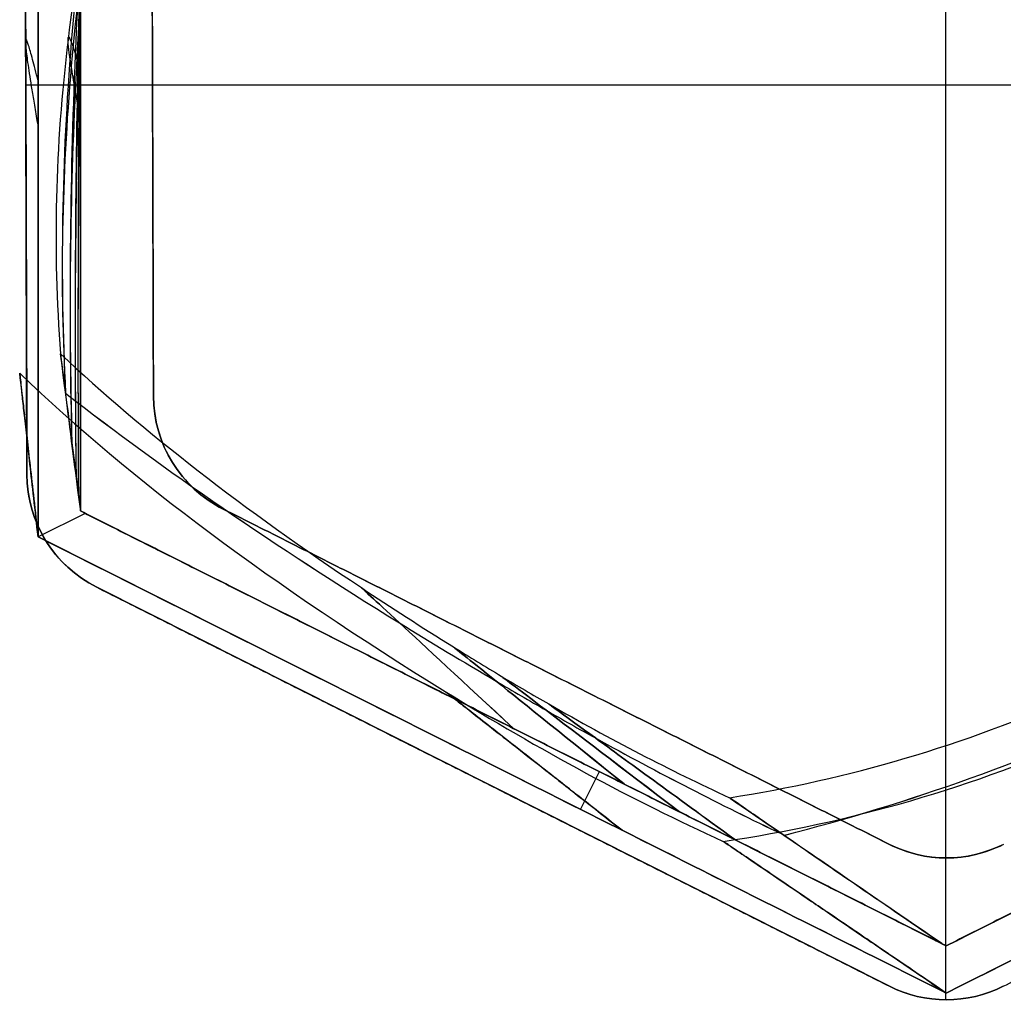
# Model space of a CAD drawing. Header units: millimetres. Extents: x -488 to 485, y -233 to 203.
# Tile 3 of 5: x 48 to 281, y -233 to 1. Entities that reach past the tile are written whole.
import ezdxf

# ---------------------------------------------------------------- set-up
doc = ezdxf.new("R2010")
doc.units = ezdxf.units.MM
doc.layers.add('Petronio con tappo', color=18, linetype='Continuous', true_color=0x000000)

msp = doc.modelspace()

# ---------------------------------------------------------------- linework, layer by layer
at = {"layer": 'Petronio con tappo'}
for p, q in [((267.35, -231.47, 478.28), (267.35, 201.7, 478.28)), ((267.36, -197.89, 456.28), (267.36, 168.09, 456.28)), ((49.8, -107.11, 473.86), (49.26, 76.55, 473.86)), ((49.52, -14.89, 469.36), (79.52, -14.89, 469.35)), ((49.53, -14.89, 478.36), (485.36, -14.89, 478.19)), ((49.53, -15.28, 469.36), (49.53, -15.28, 478.36)), ((79.52, -14.9, 456.35), (455.35, -14.9, 456.21)), ((253.99, -228.27, 473.78), (66.31, -133.82, 473.86)), ((160.15, -181.05, 469.32), (160.15, -181.05, 478.32)), ((267.35, -231.47, 469.28), (267.35, -197.89, 469.28))]:
    msp.add_line(p, q, dxfattribs=at)
at = {"layer": 'Petronio con tappo', "color": 153, "true_color": 0x80a2b4}
for p, q in [((52.44, 93.98, 4.27), (52.44, -121.92, 4.27)), ((52.44, 93.98, 464.27), (52.44, -121.92, 464.27)), ((62.44, -115.76, 4.41), (62.44, 87.81, 4.41)), ((62.44, -115.76, 464.14), (62.44, 87.81, 464.14)), ((52.44, -13.97, -0.73), (52.44, -13.97, 9.27)), ((52.44, -13.97, 459.27), (52.44, -13.97, 469.27)), ((62.44, -13.97, -0.73), (62.44, -13.97, 9.36)), ((62.44, -13.97, 459.14), (62.44, -13.97, 469.27)), ((63.59, -116.33, -0.73), (52.44, -121.92, -0.73)), ((62.44, -115.76, 4.13), (267.44, -218.69, 4.13)), ((62.44, -115.76, 464.42), (267.44, -218.69, 464.42)), ((267.44, -218.69, 3.54), (472.44, -115.76, 3.54)), ((267.44, -218.69, 465.03), (472.44, -115.76, 465.03)), ((267.44, -229.88, 4.27), (52.44, -121.92, 4.27)), ((267.44, -229.88, 464.27), (52.44, -121.92, 464.27)), ((482.44, -121.92, 4.27), (267.44, -229.88, 4.27)), ((482.44, -121.92, 464.27), (267.44, -229.88, 464.27)), ((164.94, -167.22, 8.7), (164.94, -167.22, -0.73)), ((164.94, -167.22, 469.27), (164.94, -167.22, 459.87)), ((159.94, -175.9, 9.27), (159.94, -175.9, -0.73)), ((159.94, -175.9, 469.27), (159.94, -175.9, 459.27)), ((180.86, -186.4, 469.27), (185.35, -177.47, 469.27))]:
    msp.add_line(p, q, dxfattribs=at)
at = {"layer": 'Petronio con tappo', "extrusion": (-0.000384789, 0, -1)}
msp.add_arc((-109.56, -88.51, -469.38), 30, 296.7148, 359.8314, dxfattribs=at)
at = {"layer": 'Petronio con tappo', "extrusion": (0.000384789, 0, 1)}
for centre, start, end in [((109.56, -88.51, 456.38), 180.1686, 243.2852), ((79.61, -107.02, 469.38), 180.1686, 243.2852), ((267.3, -167.89, 456.38), 243.2852, 296.6859), ((267.29, -201.47, 469.38), 243.2852, 296.6859)]:
    msp.add_arc(centre, 30, start, end, dxfattribs=at)
at = {"layer": 'Petronio con tappo', "extrusion": (-0.000384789, -2.11758e-22, -1)}
msp.add_arc((-79.61, -107.02, -478.38), 30, 296.7148, 359.8314, dxfattribs=at)
at = {"layer": 'Petronio con tappo', "extrusion": (-0.000384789, 2.71051e-20, -1)}
msp.add_arc((-267.3, -167.89, -469.38), 30, 243.3141, 296.7148, dxfattribs=at)
at = {"layer": 'Petronio con tappo', "extrusion": (-0.000384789, -2.71051e-20, -1)}
msp.add_arc((-267.29, -201.47, -478.38), 30, 243.3141, 296.7148, dxfattribs=at)
at = {"layer": 'Petronio con tappo', "color": 153, "true_color": 0x80a2b4}
for points, degree in [([(52.44, -121.92, 459.27), (52.44, -49.96, 459.27), (52.44, 22.01, 459.27), (52.44, 93.98, 459.27)], 3), ([(52.44, 93.98, 469.27), (52.44, 22.01, 469.27), (52.44, -49.96, 469.27), (52.44, -121.92, 469.27)], 3), ([(62.44, 87.81, -0.73), (62.44, -13.97, -0.73), (62.44, -115.76, -0.73)], 2), ([(62.44, -115.76, 469.27), (62.44, -13.97, 469.27), (62.44, 87.81, 469.27)], 2), ([(52.44, -121.92, -0.73), (52.44, -57.31, -0.73), (52.44, 7.3, -0.73), (52.44, 71.91, -0.73)], 3), ([(52.44, -121.92, 9.27), (52.44, -57.31, 9.27), (52.44, 7.3, 9.27), (52.44, 71.91, 9.27)], 3), ([(62.44, -115.76, -0.73), (62.44, -115.76, 3.6), (62.44, -115.76, 7.93)], 2), ([(62.44, -115.76, -0.73), (164.94, -167.22, -0.73), (267.44, -218.69, -0.73)], 2), ([(62.44, -115.76, 469.27), (62.44, -115.76, 464.97), (62.44, -115.76, 460.66)], 2), ([(267.44, -218.69, 469.27), (164.94, -167.22, 469.27), (62.44, -115.76, 469.27)], 2), ([(267.44, -218.69, -0.73), (369.94, -167.22, -0.73), (472.44, -115.76, -0.73)], 2), ([(472.44, -115.76, 469.27), (369.94, -167.22, 469.27), (267.44, -218.69, 469.27)], 2), ([(214.64, -193.97, 236.04), (274.64, -185.26, 236.04), (331.02, -160.09, 236.04), (387.72, -117.96, 236.04)], 3), ([(52.44, -121.92, 9.27), (52.44, -121.92, 4.27), (52.44, -121.92, -0.73)], 2), ([(52.44, -121.92, 459.27), (52.44, -121.92, 464.27), (52.44, -121.92, 469.27)], 2), ([(482.44, -121.92, -0.73), (410.78, -157.91, -0.73), (339.11, -193.89, -0.73), (267.44, -229.88, -0.73)], 3), ([(267.44, -229.88, 469.27), (339.11, -193.89, 469.27), (410.78, -157.91, 469.27), (482.44, -121.92, 469.27)], 3), ([(482.44, -121.92, 9.27), (410.78, -157.91, 9.27), (339.11, -193.89, 9.27), (267.44, -229.88, 9.27)], 3), ([(482.44, -121.92, 459.27), (410.78, -157.91, 459.27), (339.11, -193.89, 459.27), (267.44, -229.88, 459.27)], 3), ([(267.44, -218.69, 7.02), (267.44, -218.69, 3.15), (267.44, -218.69, -0.73)], 2), ([(267.44, -218.69, 469.27), (267.44, -218.69, 465.43), (267.44, -218.69, 461.59)], 2), ([(267.44, -229.88, -0.73), (267.44, -229.88, 4.27), (267.44, -229.88, 9.27)], 2), ([(267.44, -229.88, 459.27), (267.44, -229.88, 464.27), (267.44, -229.88, 469.27)], 2)]:
    msp.add_open_spline(points, degree=degree, dxfattribs=at)
for points, knots in [([(63.65, 86.82, 449.3), (62.98, 54.19, 448.65), (62.46, 21.62, 448.18), (62.16, -10.9, 447.92), (61.85, -44.5, 447.66), (61.79, -78.05, 447.61), (61.97, -111.57, 447.79)], [5.996758, 5.996758, 5.996758, 5.996758, 106.617277, 106.617277, 106.617277, 210.589705, 210.589705, 210.589705, 210.589705]), ([(65.16, 85.56, 435.21), (63.61, 53.68, 434.58), (62.47, 21.95, 434.13), (61.83, -9.68, 433.89), (61.16, -42.31, 433.64), (61.02, -74.84, 433.6), (61.42, -107.3, 433.79)], [5.763532, 5.763532, 5.763532, 5.763532, 106.617277, 106.617277, 106.617277, 210.697974, 210.697974, 210.697974, 210.697974]), ([(67.89, 83.18, 406.98), (64.74, 52.65, 406.4), (62.5, 22.43, 405.99), (61.23, -7.58, 405.78), (59.92, -38.46, 405.56), (59.65, -69.13, 405.55), (60.44, -99.66, 405.75)], [5.256565, 5.256565, 5.256565, 5.256565, 106.617277, 106.617277, 106.617277, 210.951055, 210.951055, 210.951055, 210.951055]), ([(72.18, 78.99, 350.31), (66.5, 50.57, 349.88), (62.52, 22.72, 349.57), (60.29, -4.73, 349.42), (58.01, -32.81, 349.26), (57.55, -60.47, 349.27), (58.93, -87.92, 349.45)], [4.135431, 4.135431, 4.135431, 4.135431, 106.617277, 106.617277, 106.617277, 211.438269, 211.438269, 211.438269, 211.438269]), ([(75.93, 73.1, 236.19), (68.03, 46.58, 236.14), (62.56, 20.88, 236.1), (59.52, -4.24, 236.08), (56.47, -29.49, 236.05), (55.87, -54.16, 236.04), (57.73, -78.53, 236.05)], [1.903372, 1.903372, 1.903372, 1.903372, 106.617277, 106.617277, 106.617277, 211.902559, 211.902559, 211.902559, 211.902559]), ([(72.79, 70.79, 121.04), (66.78, 43.14, 121.42), (62.59, 16.12, 121.69), (60.29, -10.47, 121.81), (58.01, -36.63, 121.93), (57.55, -62.38, 121.91), (58.92, -87.91, 121.73)], [0.424951, 0.424951, 0.424951, 0.424951, 106.617277, 106.617277, 106.617277, 211.061337, 211.061337, 211.061337, 211.061337]), ([(68.39, 70.98, 63.12), (64.97, 41.62, 63.69), (62.56, 12.62, 64.1), (61.23, -16.16, 64.3), (59.93, -44.18, 64.49), (59.66, -71.99, 64.5), (60.42, -99.66, 64.3)], [0.09694, 0.09694, 0.09694, 0.09694, 106.617277, 106.617277, 106.617277, 210.374882, 210.374882, 210.374882, 210.374882]), ([(65.44, 71.39, 34.08), (63.74, 40.88, 34.73), (62.51, 10.55, 35.2), (61.83, -19.66, 35.44), (61.17, -48.97, 35.67), (61.03, -78.17, 35.7), (61.41, -107.31, 35.52)], [0.024284, 0.024284, 0.024284, 0.024284, 106.617277, 106.617277, 106.617277, 210.031745, 210.031745, 210.031745, 210.031745]), ([(63.77, 71.66, 19.55), (63.05, 40.51, 20.23), (62.48, 9.44, 20.72), (62.16, -21.58, 20.98), (61.86, -51.63, 21.24), (61.79, -81.63, 21.28), (61.97, -111.59, 21.11)], [0.006787, 0.006787, 0.006787, 0.006787, 106.617277, 106.617277, 106.617277, 209.882394, 209.882394, 209.882394, 209.882394]), ([(62.44, -23.2, 9.4), (62.35, -22.65, 13.26), (62.25, -22.11, 17.12), (62.16, -21.58, 20.98), (62.05, -20.92, 25.8), (61.94, -20.28, 30.62), (61.83, -19.66, 35.44), (61.61, -18.42, 45.07), (61.41, -17.25, 54.69), (61.23, -16.16, 64.3), (60.85, -13.97, 83.51), (60.54, -12.08, 102.68), (60.29, -10.47, 121.81), (59.78, -7.27, 160.07), (59.52, -5.2, 198.15), (59.52, -4.24, 236.08), (59.52, -3.27, 274), (59.79, -3.42, 311.78), (60.29, -4.73, 349.42), (60.54, -5.38, 368.24), (60.86, -6.33, 387.02), (61.23, -7.58, 405.78), (61.41, -8.2, 415.16), (61.61, -8.9, 424.53), (61.83, -9.68, 433.89), (61.94, -10.06, 438.57), (62.05, -10.47, 443.25), (62.16, -10.9, 447.92), (62.25, -11.24, 451.67), (62.35, -11.6, 455.4), (62.44, -11.96, 459.15)], [2.895417, 2.895417, 2.895417, 2.895417, 14.518661, 14.518661, 14.518661, 29.037323, 29.037323, 29.037323, 58.074645, 58.074645, 58.074645, 116.149291, 116.149291, 116.149291, 232.298581, 232.298581, 232.298581, 348.447872, 348.447872, 348.447872, 406.522517, 406.522517, 406.522517, 435.55984, 435.55984, 435.55984, 450.078501, 450.078501, 450.078501, 461.695619, 461.695619, 461.695619, 461.695619]), ([(62.44, -115.25, 459.06), (60.88, -103.13, 422.74), (59.69, -93.85, 385.65), (58.11, -81.45, 310.03), (57.72, -78.41, 271.92), (57.75, -78.67, 195.28), (58.16, -81.97, 157.47), (59.74, -94.37, 82.79), (60.92, -103.48, 45.88), (62.44, -115.28, 9.48)], [-458.097089, -458.097089, -458.097089, -458.097089, -343.572817, -343.572817, -229.048545, -229.048545, -114.524272, -114.524272, 0, 0, 0, 0]), ([(57.73, -78.53, 236.04), (77.51, -97.12, 236.04), (101.23, -115.46, 236.04), (128.96, -133.91, 236.04), (135.97, -138.58, 236.04), (143.24, -143.26, 236.04), (150.77, -147.95, 236.04), (154.54, -150.29, 236.04), (158.34, -152.62, 236.04), (162.1, -154.88, 236.04), (165.86, -157.13, 236.04), (169.6, -159.32, 236.04), (173.33, -161.45, 236.04), (187.86, -169.78, 236.04), (202.1, -177.17, 236.04), (216.1, -183.64, 236.04)], [1.404165, 1.404165, 1.404165, 1.404165, 117.175113, 117.175113, 117.175113, 146.468891, 146.468891, 146.468891, 161.11578, 161.11578, 161.11578, 175.762669, 175.762669, 175.762669, 232.960786, 232.960786, 232.960786, 232.960786]), ([(48.08, -83.16, 236.04), (74.71, -108.69, 236.04), (108.25, -133.45, 236.04), (171.34, -172.4, 236.04), (193.22, -184.24, 236.04), (214.64, -193.97, 236.04)], [0, 0, 0, 0, 0.643003, 0.643003, 1, 1, 1, 1]), ([(58.91, -87.87, 121.95), (82.35, -106.11, 122.32), (108.69, -124.14, 122.55), (137.99, -142.25, 122.69), (145.44, -146.85, 122.72), (153.08, -151.46, 122.75), (160.91, -156.07, 122.77), (164.83, -158.38, 122.78), (168.77, -160.68, 122.79), (172.68, -162.92, 122.8), (176.59, -165.16, 122.8), (180.49, -167.35, 122.8), (184.37, -169.5, 122.8), (199.33, -177.77, 122.8), (214.09, -185.37, 122.76), (228.67, -192.29, 122.67)], [1.918778, 1.918778, 1.918778, 1.918778, 117.175113, 117.175113, 117.175113, 146.468891, 146.468891, 146.468891, 161.11578, 161.11578, 161.11578, 175.762669, 175.762669, 175.762669, 232.21061, 232.21061, 232.21061, 232.21061]), ([(58.92, -87.88, 349.27), (82.36, -106.11, 348.88), (108.69, -124.15, 348.65), (137.99, -142.25, 348.52), (145.44, -146.85, 348.48), (153.08, -151.46, 348.45), (160.91, -156.07, 348.43), (164.83, -158.38, 348.42), (168.77, -160.68, 348.41), (172.68, -162.92, 348.41), (176.59, -165.16, 348.4), (180.49, -167.35, 348.4), (184.37, -169.5, 348.4), (199.34, -177.77, 348.4), (214.1, -185.38, 348.44), (228.68, -192.3, 348.53)], [1.946074, 1.946074, 1.946074, 1.946074, 117.175113, 117.175113, 117.175113, 146.468891, 146.468891, 146.468891, 161.11578, 161.11578, 161.11578, 175.762669, 175.762669, 175.762669, 232.232242, 232.232242, 232.232242, 232.232242]), ([(216.1, -183.64, 236.04), (244.2, -179.3, 236.04), (271.48, -171.22, 236.04), (298.49, -159.3, 236.04), (325.51, -147.38, 236.04), (352.26, -131.6, 236.04), (379.2, -111.83, 236.04)], [1.397416, 1.397416, 1.397416, 1.397416, 117.848856, 117.848856, 117.848856, 234.30029, 234.30029, 234.30029, 234.30029]), ([(229.05, -192.54, 121.09), (258.68, -184.92, 121.43), (287.72, -174.55, 121.56), (316.55, -161.33, 121.49), (345.34, -148.12, 121.41), (373.91, -132.07, 121.14), (402.64, -113.12, 120.74)], [2.032337, 2.032337, 2.032337, 2.032337, 117.848856, 117.848856, 117.848856, 233.493814, 233.493814, 233.493814, 233.493814]), ([(229.05, -192.55, 350.14), (258.68, -184.93, 349.79), (287.72, -174.55, 349.66), (316.55, -161.33, 349.73), (345.34, -148.13, 349.81), (373.92, -132.08, 350.09), (402.64, -113.13, 350.49)], [2.024087, 2.024087, 2.024087, 2.024087, 117.848856, 117.848856, 117.848856, 233.492534, 233.492534, 233.492534, 233.492534]), ([(52.44, -121.92, 469.27), (98.53, -145.06, 469.27), (144.61, -168.2, 469.27), (216.27, -204.18, 469.27), (241.86, -217.03, 469.27), (267.44, -229.88, 469.27)], [0, 0, 0, 0, 154.692806, 154.692806, 240.578844, 240.578844, 240.578844, 240.578844]), ([(267.44, -229.88, -0.73), (241.86, -217.03, -0.73), (216.27, -204.18, -0.73), (144.61, -168.2, -0.73), (98.53, -145.06, -0.73), (52.44, -121.92, -0.73)], [-240.578843, -240.578843, -240.578843, -240.578843, -154.692805, -154.692805, 0, 0, 0, 0]), ([(267.44, -229.88, 9.27), (241.86, -217.03, 9.27), (216.27, -204.18, 9.27), (144.61, -168.2, 9.27), (98.53, -145.06, 9.27), (52.44, -121.92, 9.27)], [0, 0, 0, 0, 85.886039, 85.886039, 240.578844, 240.578844, 240.578844, 240.578844]), ([(267.44, -229.88, 459.27), (241.86, -217.03, 459.27), (216.27, -204.18, 459.27), (144.61, -168.2, 459.27), (98.53, -145.06, 459.27), (52.44, -121.92, 459.27)], [-1, -1, -1, -1, -0.643003, -0.643003, 0, 0, 0, 0]), ([(164.98, -167.23, 8.7), (152.97, -156.09, 46.92), (143.99, -147.79, 84.91), (137.99, -142.25, 122.69), (131.97, -136.68, 160.66), (128.96, -133.91, 198.43), (128.96, -133.91, 236.04), (128.96, -133.91, 273.65), (131.97, -136.68, 311.12), (137.99, -142.25, 348.52), (143.99, -147.78, 385.7), (152.97, -156.09, 422.81), (164.96, -167.23, 459.87)], [0.631304, 0.631304, 0.631304, 0.631304, 118.948997, 118.948997, 118.948997, 237.897995, 237.897995, 237.897995, 356.846992, 356.846992, 356.846992, 475.124881, 475.124881, 475.124881, 475.124881]), ([(191.18, -180.39, 8.82), (177.73, -169.57, 47.02), (167.64, -161.47, 85), (160.91, -156.07, 122.77), (154.15, -150.65, 160.71), (150.77, -147.95, 198.45), (150.77, -147.95, 236.04), (150.77, -147.95, 273.63), (154.15, -150.65, 311.08), (160.91, -156.07, 348.43), (167.64, -161.47, 385.61), (177.72, -169.56, 422.71), (191.17, -180.39, 459.75)], [0.511085, 0.511085, 0.511085, 0.511085, 118.948997, 118.948997, 118.948997, 237.897995, 237.897995, 237.897995, 356.846992, 356.846992, 356.846992, 475.252502, 475.252502, 475.252502, 475.252502]), ([(204.29, -186.97, 8.87), (190.24, -176.27, 47.05), (179.71, -168.26, 85.02), (172.68, -162.92, 122.8), (165.63, -157.55, 160.72), (162.1, -154.88, 198.45), (162.1, -154.88, 236.04), (162.1, -154.88, 273.63), (165.63, -157.55, 311.07), (172.68, -162.92, 348.41), (179.71, -168.26, 385.59), (190.23, -176.27, 422.68), (204.27, -186.97, 459.69)], [0.462129, 0.462129, 0.462129, 0.462129, 118.948997, 118.948997, 118.948997, 237.897995, 237.897995, 237.897995, 356.846992, 356.846992, 356.846992, 475.304491, 475.304491, 475.304491, 475.304491]), ([(217.38, -193.55, 8.9), (202.71, -182.85, 47.06), (191.71, -174.84, 85.02), (184.37, -169.5, 122.8), (177.01, -164.13, 160.72), (173.33, -161.45, 198.45), (173.33, -161.45, 236.04), (173.33, -161.45, 273.63), (177.01, -164.13, 311.07), (184.37, -169.5, 348.4), (191.71, -174.84, 385.59), (202.71, -182.85, 422.67), (217.37, -193.54, 459.66)], [0.421738, 0.421738, 0.421738, 0.421738, 118.948997, 118.948997, 118.948997, 237.897995, 237.897995, 237.897995, 356.846992, 356.846992, 356.846992, 475.347385, 475.347385, 475.347385, 475.347385]), ([(266.39, -218.16, 459.65), (258.51, -212.76, 442.35), (251.37, -207.88, 424.59), (238.94, -199.35, 388.44), (233.62, -195.69, 370), (227.12, -191.22, 341.75), (225.2, -189.9, 332.23), (221.88, -187.62, 312.98), (220.48, -186.65, 303.22), (217.13, -184.35, 273.81), (216.03, -183.6, 254.08), (216.24, -183.74, 194.66), (221, -187.02, 155.88), (234.18, -196.08, 98.78), (239.54, -199.76, 80.15), (251.84, -208.19, 43.89), (258.8, -212.95, 26.21), (266.45, -218.19, 8.92)], [-472.461171, -472.461171, -472.461171, -472.461171, -413.403525, -413.403525, -354.345878, -354.345878, -324.817055, -324.817055, -295.288232, -295.288232, -236.230585, -236.230585, -118.115293, -118.115293, -59.057646, -59.057646, 0, 0, 0, 0])]:
    msp.add_open_spline(points, degree=3, knots=knots, dxfattribs=at)
at = {"layer": 'Petronio con tappo'}
for points in [[(49.8, -107.11, 469.36), (49.53, -15.28, 469.36), (49.25, 76.55, 469.36)], [(49.26, 76.55, 478.36), (49.53, -15.28, 478.36), (49.8, -107.11, 478.36)], [(79.3, 58.12, 456.35), (79.52, -15.24, 456.35), (79.74, -88.6, 456.35)], [(79.74, -88.6, 469.35), (79.53, -15.24, 469.35), (79.31, 58.12, 469.35)], [(79.31, 58.12, 462.85), (79.52, -15.24, 462.85), (79.74, -88.6, 462.85)], [(79.52, -15.24, 456.35), (79.52, -15.24, 462.85), (79.53, -15.24, 469.35)], [(79.74, -88.6, 456.35), (79.74, -88.6, 462.85), (79.74, -88.6, 469.35)], [(80.89, -96.75, 456.35), (80.89, -96.75, 462.85), (80.9, -96.75, 469.35)], [(84.22, -104.28, 456.35), (84.22, -104.28, 462.85), (84.22, -104.28, 469.35)], [(49.8, -107.11, 478.36), (49.8, -107.11, 473.86), (49.8, -107.11, 469.36)], [(89.47, -110.63, 456.35), (89.47, -110.63, 462.85), (89.48, -110.63, 469.35)], [(50.95, -115.26, 478.36), (50.95, -115.26, 473.86), (50.95, -115.26, 469.36)], [(96.25, -115.31, 456.34), (96.25, -115.31, 462.84), (96.25, -115.31, 469.34)], [(96.25, -115.31, 456.34), (175.12, -155, 456.31), (253.99, -194.69, 456.28)], [(254, -194.69, 469.28), (175.13, -155, 469.31), (96.25, -115.31, 469.34)], [(96.25, -115.31, 462.84), (175.12, -155, 462.81), (253.99, -194.69, 462.78)], [(54.28, -122.8, 478.36), (54.28, -122.8, 473.86), (54.28, -122.8, 469.36)], [(59.53, -129.14, 478.36), (59.53, -129.14, 473.86), (59.53, -129.14, 469.36)], [(66.31, -133.82, 469.36), (66.31, -133.82, 473.86), (66.31, -133.82, 478.36)], [(253.99, -228.27, 469.28), (160.15, -181.05, 469.32), (66.31, -133.82, 469.36)], [(66.31, -133.82, 478.36), (160.15, -181.05, 478.32), (253.99, -228.27, 478.28)], [(280.95, -228.28, 469.27), (374.93, -181.04, 469.24), (468.92, -133.8, 469.2)], [(175.12, -155, 456.31), (175.12, -155, 462.81), (175.13, -155, 469.31)], [(253.99, -194.69, 456.28), (253.99, -194.69, 462.78), (254, -194.69, 469.28)], [(260.54, -197.08, 456.28), (260.55, -197.08, 462.78), (260.55, -197.08, 469.28)], [(267.47, -197.89, 456.28), (267.47, -197.89, 462.78), (267.48, -197.89, 469.28)], [(274.4, -197.09, 456.28), (274.4, -197.09, 462.78), (274.4, -197.09, 469.28)], [(253.99, -228.27, 478.28), (253.99, -228.27, 473.78), (253.99, -228.27, 469.28)], [(280.95, -228.28, 469.27), (280.95, -228.28, 473.77), (280.95, -228.28, 478.27)], [(260.54, -230.66, 478.28), (260.54, -230.66, 473.78), (260.54, -230.66, 469.28)], [(274.4, -230.67, 478.28), (274.4, -230.67, 473.78), (274.39, -230.67, 469.28)], [(267.47, -231.47, 478.28), (267.47, -231.47, 473.78), (267.47, -231.47, 469.28)]]:
    msp.add_open_spline(points, degree=2, dxfattribs=at)
at = {"layer": 'Petronio con tappo', "color": 153, "true_color": 0x80a2b4, "extrusion": (1, -1.65605e-12, -1.73252e-10)}
msp.add_open_spline([(62.44, 71.9, 8.65), (62.44, 54.12, 8.85), (62.44, 36.34, 9.02), (62.44, 18.56, 9.15), (62.44, 12.61, 9.2), (62.44, 6.67, 9.24), (62.44, 0.72, 9.27), (62.44, 0.66, 9.27), (62.44, 0.59, 9.27), (62.44, 0.53, 9.27)], degree=3, knots=[0, 0, 0, 0, 53.340894, 53.340894, 53.340894, 71.1831, 71.1831, 71.1831, 71.372714, 71.372714, 71.372714, 71.372714], dxfattribs=at)
at = {"layer": 'Petronio con tappo', "color": 153, "true_color": 0x80a2b4, "extrusion": (-1, 2.37826e-13, -3.90818e-12)}
msp.add_open_spline([(62.44, 14.47, 459.27), (62.44, 14.41, 459.27), (62.44, 14.34, 459.27), (62.44, 14.28, 459.27), (62.44, -8.39, 459.15), (62.44, -31.06, 459.06), (62.44, -53.73, 459.03), (62.44, -72.19, 459), (62.44, -90.66, 459.01), (62.44, -109.13, 459.05), (62.44, -111.17, 459.05), (62.44, -113.21, 459.06), (62.44, -115.25, 459.06)], degree=3, knots=[-129.725077, -129.725077, -129.725077, -129.725077, -129.533805, -129.533805, -129.533805, -61.527781, -61.527781, -61.527781, -6.127759, -6.127759, -6.127759, 0, 0, 0, 0], dxfattribs=at)
at = {"layer": 'Petronio con tappo', "color": 153, "true_color": 0x80a2b4, "extrusion": (1, -3.63537e-15, -4.97332e-11)}
msp.add_open_spline([(62.44, 0.53, 9.27), (62.44, 0.47, 9.28), (62.44, 0.4, 9.28), (62.44, 0.34, 9.28), (62.44, -20, 9.4), (62.44, -40.35, 9.48), (62.44, -60.7, 9.51), (62.44, -78.89, 9.54), (62.44, -97.09, 9.53), (62.44, -115.28, 9.48)], degree=3, knots=[0, 0, 0, 0, 0.189614, 0.189614, 0.189614, 61.227346, 61.227346, 61.227346, 115.814076, 115.814076, 115.814076, 115.814076], dxfattribs=at)
at = {"layer": 'Petronio con tappo', "color": 153, "true_color": 0x80a2b4, "extrusion": (-0.979949, -0.199188, 0.004884)}
msp.add_open_spline([(52.44, -13.97, 459.27), (46.38, 10.41, 237.8), (52.44, -25, 9.27)], degree=2, dxfattribs=at)
at = {"layer": 'Petronio con tappo', "color": 153, "true_color": 0x80a2b4, "extrusion": (-0.993724, -0.111863, 6.6517e-13)}
msp.add_open_spline([(52.44, -121.92, 9.27), (43.72, -44.39, 237.8), (52.44, -121.92, 459.27)], degree=2, dxfattribs=at)
at = {"layer": 'Petronio con tappo', "extrusion": (0.000384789, -1.71092e-14, 1)}
msp.add_open_spline([(79.74, -88.6, 462.85), (79.75, -91.35, 462.85), (80.14, -94.1, 462.85), (81.65, -99.4, 462.85), (82.77, -101.94, 462.85), (85.67, -106.63, 462.85), (87.44, -108.77, 462.85), (91.5, -112.49, 462.85), (93.79, -114.07, 462.85), (96.25, -115.31, 462.84)], degree=3, knots=[0, 0, 0, 0, 8.288001, 8.288001, 16.576002, 16.576002, 24.864004, 24.864004, 33.152005, 33.152005, 33.152005, 33.152005], dxfattribs=at)
at = {"layer": 'Petronio con tappo', "extrusion": (0.000384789, -4.15707e-15, 1)}
msp.add_open_spline([(66.31, -133.82, 473.86), (63.85, -132.58, 473.86), (61.56, -131, 473.86), (57.5, -127.28, 473.86), (55.73, -125.14, 473.86), (52.83, -120.46, 473.86), (51.71, -117.91, 473.86), (50.19, -112.62, 473.86), (49.81, -109.86, 473.86), (49.8, -107.11, 473.86)], degree=3, knots=[0, 0, 0, 0, 8.288001, 8.288001, 16.576002, 16.576002, 24.864004, 24.864004, 33.152005, 33.152005, 33.152005, 33.152005], dxfattribs=at)
at = {"layer": 'Petronio con tappo', "color": 153, "true_color": 0x80a2b4, "extrusion": (-1, 0, 0)}
for points in [[(62.44, -115.25, 459.06), (62.44, -115.42, 459.59), (62.44, -115.59, 460.13), (62.44, -115.76, 460.66)], [(62.44, -115.28, 9.48), (62.44, -115.44, 8.97), (62.44, -115.6, 8.45), (62.44, -115.76, 7.93)]]:
    msp.add_open_spline(points, degree=3, dxfattribs=at)
at = {"layer": 'Petronio con tappo', "color": 153, "true_color": 0x80a2b4, "extrusion": (-0.448718, -0.893673, -5.97199e-12)}
msp.add_open_spline([(62.44, -115.76, 7.93), (130.44, -149.9, 8.57), (198.45, -184.04, 8.99), (266.45, -218.19, 8.92)], degree=3, dxfattribs=at)
at = {"layer": 'Petronio con tappo', "color": 153, "true_color": 0x80a2b4, "extrusion": (0.448718, 0.893673, -1.00827e-12)}
msp.add_open_spline([(62.44, -115.76, 460.66), (130.42, -149.89, 460), (198.41, -184.02, 459.56), (266.39, -218.16, 459.65)], degree=3, dxfattribs=at)
at = {"layer": 'Petronio con tappo', "color": 153, "true_color": 0x80a2b4, "extrusion": (0.448718, -0.893673, 2.20511e-12)}
msp.add_open_spline([(267.44, -218.69, 7.02), (335.33, -184.6, 7.67), (403.22, -150.51, 7.8), (471.11, -116.42, 7.38)], degree=3, dxfattribs=at)
at = {"layer": 'Petronio con tappo', "color": 153, "true_color": 0x80a2b4, "extrusion": (-0.448718, 0.893673, 1.00514e-13)}
msp.add_open_spline([(267.44, -218.69, 461.59), (335.31, -184.61, 460.93), (403.18, -150.53, 460.79), (471.05, -116.46, 461.23)], degree=3, dxfattribs=at)
at = {"layer": 'Petronio con tappo', "color": 153, "true_color": 0x80a2b4, "extrusion": (-0.6171, -0.786884, 1.15168e-12)}
msp.add_open_spline([(190.69, -191.34, 459.27), (106.94, -125.66, 237.8), (190.69, -191.34, 9.27)], degree=2, dxfattribs=at)
at = {"layer": 'Petronio con tappo', "color": 153, "true_color": 0x80a2b4, "extrusion": (-0.562288, -0.826942, 1.15926e-12)}
msp.add_open_spline([(267.44, -229.88, 9.27), (161.84, -158.07, 237.8), (267.44, -229.88, 459.27)], degree=2, dxfattribs=at)
at = {"layer": 'Petronio con tappo', "extrusion": (-0.000384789, 1.68867e-14, -1)}
msp.add_open_spline([(253.99, -194.69, 462.78), (256.08, -195.74, 462.78), (258.28, -196.54, 462.78), (262.81, -197.62, 462.78), (265.14, -197.89, 462.78), (269.8, -197.89, 462.78), (272.13, -197.62, 462.78), (276.67, -196.55, 462.78), (278.87, -195.75, 462.77), (280.95, -194.7, 462.77)], degree=3, knots=[0, 0, 0, 0, 7.005912, 7.005912, 14.011824, 14.011824, 21.017736, 21.017736, 28.023648, 28.023648, 28.023648, 28.023648], dxfattribs=at)
at = {"layer": 'Petronio con tappo', "color": 153, "true_color": 0x80a2b4, "extrusion": (-0.448718, -0.893673, -2.83352e-10)}
msp.add_open_spline([(266.39, -218.16, 459.65), (266.74, -218.33, 460.29), (267.09, -218.51, 460.94), (267.44, -218.69, 461.59)], degree=3, dxfattribs=at)
at = {"layer": 'Petronio con tappo', "color": 153, "true_color": 0x80a2b4, "extrusion": (-0.448718, -0.893673, 5.38661e-10)}
msp.add_open_spline([(266.45, -218.19, 8.92), (266.78, -218.35, 8.28), (267.11, -218.52, 7.65), (267.44, -218.69, 7.02)], degree=3, dxfattribs=at)
at = {"layer": 'Petronio con tappo', "extrusion": (-0.000384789, 1.68941e-14, -1)}
msp.add_open_spline([(280.95, -228.28, 473.77), (278.87, -229.33, 473.77), (276.66, -230.13, 473.78), (272.13, -231.2, 473.78), (269.8, -231.48, 473.78), (265.14, -231.47, 473.78), (262.81, -231.2, 473.78), (258.27, -230.12, 473.78), (256.07, -229.32, 473.78), (253.99, -228.27, 473.78)], degree=3, knots=[0, 0, 0, 0, 7.005912, 7.005912, 14.011824, 14.011824, 21.017736, 21.017736, 28.023648, 28.023648, 28.023648, 28.023648], dxfattribs=at)

doc.saveas('drawing.dxf')
